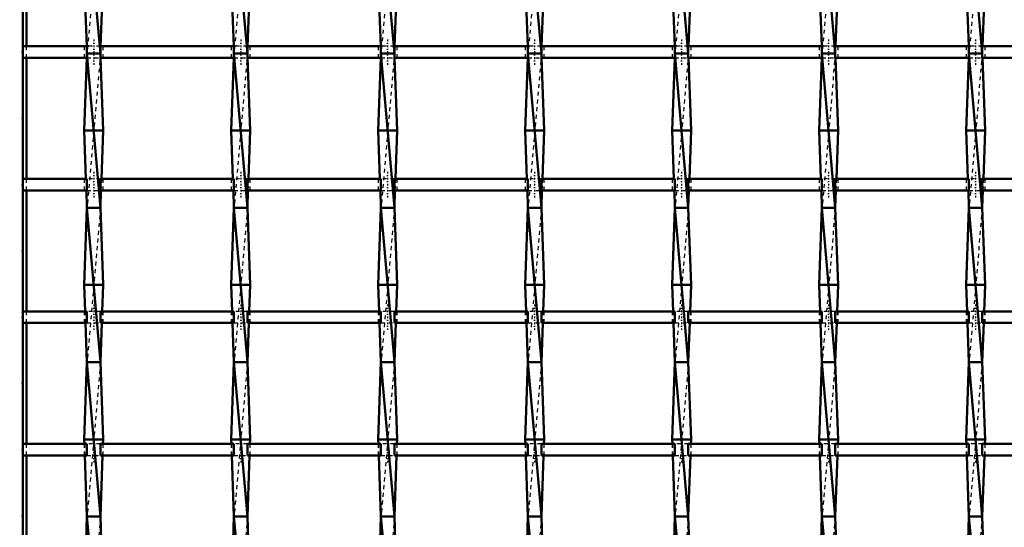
# Model space of a CAD drawing. Header units: millimetres. Extents: x -596 to 532, y -500 to 878.
# Tile 8 of 13: x -248 to 7, y 14 to 146. Entities that reach past the tile are written whole.
import ezdxf

# ---------------------------------------------------------------- set-up
doc = ezdxf.new("R2010")
doc.units = ezdxf.units.MM
doc.linetypes.add('Center', pattern=[1.5, 0.45, -0.5, 0.05, -0.5])
doc.linetypes.add('Dashed', pattern=[2, 1, -1])
for name, color, linetype, lineweight in [('2d ConnectionPoints', 7, 'Continuous', 50), ('AM_0', 7, 'Continuous', 50), ('AM_5', 3, 'Continuous', 25), ('AM_7', 7, 'Center', 25), ('AM_9', 6, 'Dashed', 25)]:
    doc.layers.add(name, color=color, linetype=linetype, lineweight=lineweight)
doc.dimstyles.new('ISO-25', dxfattribs={"dimtxt": 2.5, "dimasz": 2.5, "dimexe": 1.25, "dimexo": 0.625, "dimtad": 1, "dimtxsty": 'Standard', "dimcen": 2.5, "dimadec": 0, "dimazin": 0, "dimtfac": 1, "dimtmove": 0, "dimatfit": 3, "dimfxl": 1, "dimarcsym": 0})

# ---------------------------------------------------------------- blocks, each defined once
blk = doc.blocks.new('3_xyy3jflq6miiaa034c12ymifg________0_in_LSSP3303438311500100035010_4')
at = {"layer": 'AM_0'}
for p, q in [((-230.33, 177), (-226.87, 137)), ((-231.05, 157), (-230.4, 138.82)), ((-226.15, 157), (-226.8, 138.82)), ((-230.37, 135.82), (-231.05, 117)), ((-226.87, 137), (-230.33, 137)), ((-230.33, 137), (-226.87, 97)), ((-226.83, 135.82), (-226.15, 117)), ((-231.05, 117), (-230.6, 104.49)), ((-226.15, 117), (-231.05, 117)), ((-226.15, 117), (-226.6, 104.49)), ((-230.49, 101.49), (-230.33, 97)), ((-226.71, 101.49), (-226.87, 97)), ((-230.33, 97), (-231.05, 77)), ((-230.33, 97), (-226.87, 57)), ((-226.87, 97), (-230.33, 97)), ((-226.87, 97), (-226.15, 77)), ((-231.05, 77), (-230.8, 70.16)), ((-226.15, 77), (-231.05, 77)), ((-226.15, 77), (-226.4, 70.16)), ((-230.7, 67.16), (-230.33, 57)), ((-226.5, 67.16), (-226.87, 57)), ((-230.33, 57), (-231.05, 37)), ((-226.87, 57), (-230.33, 57)), ((-230.33, 57), (-226.87, 17)), ((-226.87, 57), (-226.15, 37)), ((-231.05, 37), (-231.01, 35.83)), ((-226.15, 37), (-231.05, 37)), ((-226.15, 37), (-226.19, 35.83)), ((-230.9, 32.83), (-230.33, 17)), ((-226.3, 32.83), (-226.87, 17)), ((-230.33, 17), (-230.89, 1.5)), ((-230.33, 17), (-226.87, -23)), ((-226.87, 17), (-230.33, 17)), ((-226.87, 17), (-226.31, 1.5))]:
    blk.add_line(p, q, dxfattribs=at)
at = {"layer": 'AM_9'}
for p, q in [((-226.87, 177), (-230.33, 137)), ((-230.4, 138.82), (-230.33, 137)), ((-226.8, 138.82), (-226.87, 137)), ((-230.33, 137), (-230.37, 135.82)), ((-226.87, 137), (-230.33, 97)), ((-226.87, 137), (-226.83, 135.82)), ((-230.6, 104.49), (-230.49, 101.49)), ((-226.6, 104.49), (-226.71, 101.49)), ((-226.87, 97), (-230.33, 57)), ((-230.8, 70.16), (-230.7, 67.16)), ((-226.4, 70.16), (-226.5, 67.16)), ((-226.87, 57), (-230.33, 17)), ((-231.01, 35.83), (-230.9, 32.83)), ((-226.19, 35.83), (-226.3, 32.83)), ((-226.87, 17), (-230.33, -23))]:
    blk.add_line(p, q, dxfattribs=at)
blk = doc.blocks.new('4_1661hr9ewg0ga4vk3tsyl3l0h________0_in_LSSP3303438311500100035010_4')
at = {"layer": 'AM_0'}
for p, q in [((-192.23, 177), (-188.77, 137)), ((-192.95, 157), (-192.3, 138.82)), ((-188.05, 157), (-188.7, 138.82)), ((-192.27, 135.82), (-192.95, 117)), ((-188.77, 137), (-192.23, 137)), ((-192.23, 137), (-188.77, 97)), ((-188.73, 135.82), (-188.05, 117)), ((-192.95, 117), (-192.5, 104.49)), ((-188.05, 117), (-192.95, 117)), ((-188.05, 117), (-188.5, 104.49)), ((-192.39, 101.49), (-192.23, 97)), ((-188.61, 101.49), (-188.77, 97)), ((-192.23, 97), (-192.95, 77)), ((-188.77, 97), (-192.23, 97)), ((-192.23, 97), (-188.77, 57)), ((-188.77, 97), (-188.05, 77)), ((-192.95, 77), (-192.7, 70.16)), ((-188.05, 77), (-192.95, 77)), ((-188.05, 77), (-188.3, 70.16)), ((-192.6, 67.16), (-192.23, 57)), ((-188.4, 67.16), (-188.77, 57)), ((-192.23, 57), (-192.95, 37)), ((-192.23, 57), (-188.77, 17)), ((-188.77, 57), (-192.23, 57)), ((-188.77, 57), (-188.05, 37)), ((-192.95, 37), (-192.91, 35.83)), ((-188.05, 37), (-192.95, 37)), ((-188.05, 37), (-188.09, 35.83)), ((-192.8, 32.83), (-192.23, 17)), ((-188.2, 32.83), (-188.77, 17)), ((-192.23, 17), (-192.79, 1.5)), ((-192.23, 17), (-188.77, -23)), ((-188.77, 17), (-192.23, 17)), ((-188.77, 17), (-188.21, 1.5))]:
    blk.add_line(p, q, dxfattribs=at)
at = {"layer": 'AM_9'}
for p, q in [((-188.77, 177), (-192.23, 137)), ((-192.3, 138.82), (-192.23, 137)), ((-188.7, 138.82), (-188.77, 137)), ((-192.23, 137), (-192.27, 135.82)), ((-188.77, 137), (-192.23, 97)), ((-188.77, 137), (-188.73, 135.82)), ((-192.5, 104.49), (-192.39, 101.49)), ((-188.5, 104.49), (-188.61, 101.49)), ((-188.77, 97), (-192.23, 57)), ((-192.7, 70.16), (-192.6, 67.16)), ((-188.3, 70.16), (-188.4, 67.16)), ((-188.77, 57), (-192.23, 17)), ((-192.91, 35.83), (-192.8, 32.83)), ((-188.09, 35.83), (-188.2, 32.83)), ((-188.77, 17), (-192.23, -23))]:
    blk.add_line(p, q, dxfattribs=at)
blk = doc.blocks.new('5_0cibmntq4c68iwosoj2xn27if________0_in_LSSP3303438311500100035010_4')
at = {"layer": 'AM_0'}
for p, q in [((-154.13, 177), (-150.67, 137)), ((-154.85, 157), (-154.2, 138.82)), ((-149.95, 157), (-150.6, 138.82)), ((-154.17, 135.82), (-154.85, 117)), ((-150.67, 137), (-154.13, 137)), ((-154.13, 137), (-150.67, 97)), ((-150.63, 135.82), (-149.95, 117)), ((-149.95, 117), (-154.85, 117)), ((-154.85, 117), (-154.4, 104.49)), ((-149.95, 117), (-150.4, 104.49)), ((-154.29, 101.49), (-154.13, 97)), ((-150.51, 101.49), (-150.67, 97)), ((-154.13, 97), (-154.85, 77)), ((-154.13, 97), (-150.67, 57)), ((-150.67, 97), (-154.13, 97)), ((-150.67, 97), (-149.95, 77)), ((-154.85, 77), (-154.6, 70.16)), ((-149.95, 77), (-154.85, 77)), ((-149.95, 77), (-150.2, 70.16)), ((-154.5, 67.16), (-154.13, 57)), ((-150.3, 67.16), (-150.67, 57)), ((-154.13, 57), (-154.85, 37)), ((-154.13, 57), (-150.67, 17)), ((-150.67, 57), (-154.13, 57)), ((-150.67, 57), (-149.95, 37)), ((-149.95, 37), (-154.85, 37)), ((-154.85, 37), (-154.81, 35.83)), ((-149.95, 37), (-149.99, 35.83)), ((-154.7, 32.83), (-154.13, 17)), ((-150.1, 32.83), (-150.67, 17)), ((-154.13, 17), (-154.69, 1.5)), ((-154.13, 17), (-150.67, -23)), ((-150.67, 17), (-154.13, 17)), ((-150.67, 17), (-150.11, 1.5))]:
    blk.add_line(p, q, dxfattribs=at)
at = {"layer": 'AM_9'}
for p, q in [((-150.67, 177), (-154.13, 137)), ((-154.2, 138.82), (-154.13, 137)), ((-150.6, 138.82), (-150.67, 137)), ((-154.13, 137), (-154.17, 135.82)), ((-150.67, 137), (-154.13, 97)), ((-150.67, 137), (-150.63, 135.82)), ((-154.4, 104.49), (-154.29, 101.49)), ((-150.4, 104.49), (-150.51, 101.49)), ((-150.67, 97), (-154.13, 57)), ((-154.6, 70.16), (-154.5, 67.16)), ((-150.2, 70.16), (-150.3, 67.16)), ((-150.67, 57), (-154.13, 17)), ((-154.81, 35.83), (-154.7, 32.83)), ((-149.99, 35.83), (-150.1, 32.83)), ((-150.67, 17), (-154.13, -23))]:
    blk.add_line(p, q, dxfattribs=at)
blk = doc.blocks.new('6_iyns7gvjw73vxzj1i5nn2jorg________0_in_LSSP3303438311500100035010_4')
at = {"layer": 'AM_0'}
for p, q in [((-116.03, 177), (-112.57, 137)), ((-116.75, 157), (-116.1, 138.82)), ((-111.85, 157), (-112.5, 138.82)), ((-116.07, 135.82), (-116.75, 117)), ((-112.57, 137), (-116.03, 137)), ((-116.03, 137), (-112.57, 97)), ((-112.53, 135.82), (-111.85, 117)), ((-111.85, 117), (-116.75, 117)), ((-116.75, 117), (-116.3, 104.49)), ((-111.85, 117), (-112.3, 104.49)), ((-116.19, 101.49), (-116.03, 97)), ((-112.41, 101.49), (-112.57, 97)), ((-116.03, 97), (-116.75, 77)), ((-116.03, 97), (-112.57, 57)), ((-112.57, 97), (-116.03, 97)), ((-112.57, 97), (-111.85, 77)), ((-116.75, 77), (-116.5, 70.16)), ((-111.85, 77), (-116.75, 77)), ((-111.85, 77), (-112.1, 70.16)), ((-116.4, 67.16), (-116.03, 57)), ((-112.2, 67.16), (-112.57, 57)), ((-116.03, 57), (-116.75, 37)), ((-116.03, 57), (-112.57, 17)), ((-112.57, 57), (-116.03, 57)), ((-112.57, 57), (-111.85, 37)), ((-111.85, 37), (-116.75, 37)), ((-116.75, 37), (-116.71, 35.83)), ((-111.85, 37), (-111.89, 35.83)), ((-116.6, 32.83), (-116.03, 17)), ((-112, 32.83), (-112.57, 17)), ((-116.03, 17), (-116.59, 1.5)), ((-116.03, 17), (-112.57, -23)), ((-112.57, 17), (-116.03, 17)), ((-112.57, 17), (-112.01, 1.5))]:
    blk.add_line(p, q, dxfattribs=at)
at = {"layer": 'AM_9'}
for p, q in [((-112.57, 177), (-116.03, 137)), ((-116.1, 138.82), (-116.03, 137)), ((-112.5, 138.82), (-112.57, 137)), ((-116.03, 137), (-116.07, 135.82)), ((-112.57, 137), (-116.03, 97)), ((-112.57, 137), (-112.53, 135.82)), ((-116.3, 104.49), (-116.19, 101.49)), ((-112.3, 104.49), (-112.41, 101.49)), ((-112.57, 97), (-116.03, 57)), ((-116.5, 70.16), (-116.4, 67.16)), ((-112.1, 70.16), (-112.2, 67.16)), ((-112.57, 57), (-116.03, 17)), ((-116.71, 35.83), (-116.6, 32.83)), ((-111.89, 35.83), (-112, 32.83)), ((-112.57, 17), (-116.03, -23))]:
    blk.add_line(p, q, dxfattribs=at)
blk = doc.blocks.new('7_mzc53219c88w133j5kdzzw0uk________0_in_LSSP3303438311500100035010_4')
at = {"layer": 'AM_0'}
for p, q in [((-77.93, 177), (-74.47, 137)), ((-78.65, 157), (-78, 138.82)), ((-73.75, 157), (-74.4, 138.82)), ((-77.97, 135.82), (-78.65, 117)), ((-74.47, 137), (-77.93, 137)), ((-77.93, 137), (-74.47, 97)), ((-74.43, 135.82), (-73.75, 117)), ((-73.75, 117), (-78.65, 117)), ((-78.65, 117), (-78.2, 104.49)), ((-73.75, 117), (-74.2, 104.49)), ((-78.09, 101.49), (-77.93, 97)), ((-74.31, 101.49), (-74.47, 97)), ((-77.93, 97), (-78.65, 77)), ((-77.93, 97), (-74.47, 57)), ((-74.47, 97), (-77.93, 97)), ((-74.47, 97), (-73.75, 77)), ((-73.75, 77), (-78.65, 77)), ((-78.65, 77), (-78.4, 70.16)), ((-73.75, 77), (-74, 70.16)), ((-78.3, 67.16), (-77.93, 57)), ((-74.1, 67.16), (-74.47, 57)), ((-77.93, 57), (-78.65, 37)), ((-74.47, 57), (-77.93, 57)), ((-77.93, 57), (-74.47, 17)), ((-74.47, 57), (-73.75, 37)), ((-73.75, 37), (-78.65, 37)), ((-78.65, 37), (-78.61, 35.83)), ((-73.75, 37), (-73.79, 35.83)), ((-78.5, 32.83), (-77.93, 17)), ((-73.9, 32.83), (-74.47, 17)), ((-77.93, 17), (-78.49, 1.5)), ((-77.93, 17), (-74.47, -23)), ((-74.47, 17), (-77.93, 17)), ((-74.47, 17), (-73.91, 1.5))]:
    blk.add_line(p, q, dxfattribs=at)
at = {"layer": 'AM_9'}
for p, q in [((-74.47, 177), (-77.93, 137)), ((-78, 138.82), (-77.93, 137)), ((-74.4, 138.82), (-74.47, 137)), ((-77.93, 137), (-77.97, 135.82)), ((-74.47, 137), (-77.93, 97)), ((-74.47, 137), (-74.43, 135.82)), ((-78.2, 104.49), (-78.09, 101.49)), ((-74.2, 104.49), (-74.31, 101.49)), ((-74.47, 97), (-77.93, 57)), ((-78.4, 70.16), (-78.3, 67.16)), ((-74, 70.16), (-74.1, 67.16)), ((-74.47, 57), (-77.93, 17)), ((-78.61, 35.83), (-78.5, 32.83)), ((-73.79, 35.83), (-73.9, 32.83)), ((-74.47, 17), (-77.93, -23))]:
    blk.add_line(p, q, dxfattribs=at)
blk = doc.blocks.new('8_vidrcl0ym3gvcqzkxwjl94twf________0_in_LSSP3303438311500100035010_4')
at = {"layer": 'AM_0'}
for p, q in [((-39.83, 177), (-36.37, 137)), ((-40.55, 157), (-39.9, 138.82)), ((-35.65, 157), (-36.3, 138.82)), ((-39.87, 135.82), (-40.55, 117)), ((-39.83, 137), (-36.37, 97)), ((-36.37, 137), (-39.83, 137)), ((-36.33, 135.82), (-35.65, 117)), ((-35.65, 117), (-40.55, 117)), ((-40.55, 117), (-40.1, 104.49)), ((-35.65, 117), (-36.1, 104.49)), ((-39.99, 101.49), (-39.83, 97)), ((-36.21, 101.49), (-36.37, 97)), ((-39.83, 97), (-40.55, 77)), ((-39.83, 97), (-36.37, 57)), ((-36.37, 97), (-39.83, 97)), ((-36.37, 97), (-35.65, 77)), ((-40.55, 77), (-40.3, 70.16)), ((-35.65, 77), (-40.55, 77)), ((-35.65, 77), (-35.9, 70.16)), ((-40.2, 67.16), (-39.83, 57)), ((-36, 67.16), (-36.37, 57)), ((-39.83, 57), (-40.55, 37)), ((-39.83, 57), (-36.37, 17)), ((-36.37, 57), (-39.83, 57)), ((-36.37, 57), (-35.65, 37)), ((-40.55, 37), (-40.51, 35.83)), ((-35.65, 37), (-40.55, 37)), ((-35.65, 37), (-35.69, 35.83)), ((-40.4, 32.83), (-39.83, 17)), ((-35.8, 32.83), (-36.37, 17)), ((-39.83, 17), (-40.39, 1.5)), ((-39.83, 17), (-36.37, -23)), ((-36.37, 17), (-39.83, 17)), ((-36.37, 17), (-35.81, 1.5))]:
    blk.add_line(p, q, dxfattribs=at)
at = {"layer": 'AM_9'}
for p, q in [((-36.37, 177), (-39.83, 137)), ((-39.9, 138.82), (-39.83, 137)), ((-36.3, 138.82), (-36.37, 137)), ((-39.83, 137), (-39.87, 135.82)), ((-36.37, 137), (-39.83, 97)), ((-36.37, 137), (-36.33, 135.82)), ((-40.1, 104.49), (-39.99, 101.49)), ((-36.1, 104.49), (-36.21, 101.49)), ((-36.37, 97), (-39.83, 57)), ((-40.3, 70.16), (-40.2, 67.16)), ((-35.9, 70.16), (-36, 67.16)), ((-36.37, 57), (-39.83, 17)), ((-40.51, 35.83), (-40.4, 32.83)), ((-35.69, 35.83), (-35.8, 32.83)), ((-36.37, 17), (-39.83, -23))]:
    blk.add_line(p, q, dxfattribs=at)
blk = doc.blocks.new('9_wff57erckuzy7581xlf9p3rzl________0_in_LSSP3303438311500100035010_4')
at = {"layer": 'AM_0'}
for p, q in [((-1.73, 177), (1.73, 137)), ((-2.45, 157), (-1.8, 138.82)), ((2.45, 157), (1.8, 138.82)), ((-1.77, 135.82), (-2.45, 117)), ((-1.73, 137), (1.73, 97)), ((1.73, 137), (-1.73, 137)), ((1.77, 135.82), (2.45, 117)), ((-2.45, 117), (-2, 104.49)), ((2.45, 117), (-2.45, 117)), ((2.45, 117), (2, 104.49)), ((-1.89, 101.49), (-1.73, 97)), ((1.89, 101.49), (1.73, 97)), ((-1.73, 97), (-2.45, 77)), ((-1.73, 97), (1.73, 57)), ((1.73, 97), (-1.73, 97)), ((1.73, 97), (2.45, 77)), ((2.45, 77), (-2.45, 77)), ((-2.45, 77), (-2.2, 70.16)), ((2.45, 77), (2.2, 70.16)), ((-2.1, 67.16), (-1.73, 57)), ((2.1, 67.16), (1.73, 57)), ((-1.73, 57), (-2.45, 37)), ((1.73, 57), (-1.73, 57)), ((-1.73, 57), (1.73, 17)), ((1.73, 57), (2.45, 37)), ((2.45, 37), (-2.45, 37)), ((-2.45, 37), (-2.41, 35.83)), ((2.45, 37), (2.41, 35.83)), ((-2.3, 32.83), (-1.73, 17)), ((2.3, 32.83), (1.73, 17)), ((-1.73, 17), (-2.29, 1.5)), ((-1.73, 17), (1.73, -23)), ((1.73, 17), (-1.73, 17)), ((1.73, 17), (2.29, 1.5))]:
    blk.add_line(p, q, dxfattribs=at)
at = {"layer": 'AM_9'}
for p, q in [((1.73, 177), (-1.73, 137)), ((-1.8, 138.82), (-1.73, 137)), ((1.8, 138.82), (1.73, 137)), ((-1.73, 137), (-1.77, 135.82)), ((1.73, 137), (-1.73, 97)), ((1.73, 137), (1.77, 135.82)), ((-2, 104.49), (-1.89, 101.49)), ((2, 104.49), (1.89, 101.49)), ((1.73, 97), (-1.73, 57)), ((-2.2, 70.16), (-2.1, 67.16)), ((2.2, 70.16), (2.1, 67.16)), ((1.73, 57), (-1.73, 17)), ((-2.41, 35.83), (-2.3, 32.83)), ((2.41, 35.83), (2.3, 32.83)), ((1.73, 17), (-1.73, -23))]:
    blk.add_line(p, q, dxfattribs=at)
blk = doc.blocks.new('32_78mvx0yy0jid5j0zgqwo7czuo________0_in_LSSP3303438311500100035010_4')
at = {"layer": 'AM_0'}
for p, q in [((-247, 35.83), (-247, 32.83)), ((-230.33, 35.83), (-247, 35.83)), ((-230.33, 35.83), (-230.33, 32.83)), ((-192.23, 35.83), (-226.87, 35.83)), ((-226.87, 32.83), (-226.87, 35.83)), ((-192.23, 35.83), (-192.23, 32.83)), ((-188.77, 32.83), (-188.77, 35.83)), ((-154.13, 35.83), (-188.77, 35.83)), ((-154.13, 35.83), (-154.13, 32.83)), ((-150.67, 32.83), (-150.67, 35.83)), ((-116.03, 35.83), (-150.67, 35.83)), ((-116.03, 35.83), (-116.03, 32.83)), ((-112.57, 32.83), (-112.57, 35.83)), ((-77.93, 35.83), (-112.57, 35.83)), ((-77.93, 35.83), (-77.93, 32.83)), ((-74.47, 32.83), (-74.47, 35.83)), ((-39.83, 35.83), (-74.47, 35.83)), ((-39.83, 35.83), (-39.83, 32.83)), ((-36.37, 32.83), (-36.37, 35.83)), ((-1.73, 35.83), (-36.37, 35.83)), ((-1.73, 35.83), (-1.73, 32.83)), ((36.37, 35.83), (1.73, 35.83)), ((1.73, 32.83), (1.73, 35.83)), ((-230.33, 32.83), (-247, 32.83)), ((-192.23, 32.83), (-226.87, 32.83)), ((-154.13, 32.83), (-188.77, 32.83)), ((-116.03, 32.83), (-150.67, 32.83)), ((-77.93, 32.83), (-112.57, 32.83)), ((-39.83, 32.83), (-74.47, 32.83)), ((-1.73, 32.83), (-36.37, 32.83)), ((36.37, 32.83), (1.73, 32.83))]:
    blk.add_line(p, q, dxfattribs=at)
at = {"layer": 'AM_7'}
for p, q in [((-228.6, 37.63), (-228.6, 31.03)), ((-190.5, 37.63), (-190.5, 31.03)), ((-152.4, 37.63), (-152.4, 31.03)), ((-114.3, 37.63), (-114.3, 31.03)), ((-76.2, 37.63), (-76.2, 31.03)), ((-38.1, 37.63), (-38.1, 31.03)), ((0, 37.63), (0, 31.03))]:
    blk.add_line(p, q, dxfattribs=at)
at = {"layer": 'AM_9'}
for p, q in [((-231.05, 35.83), (-231.05, 32.83)), ((-226.87, 35.83), (-230.33, 35.83)), ((-226.15, 32.83), (-226.15, 35.83)), ((-192.95, 35.83), (-192.95, 32.83)), ((-188.77, 35.83), (-192.23, 35.83)), ((-188.05, 32.83), (-188.05, 35.83)), ((-154.85, 35.83), (-154.85, 32.83)), ((-150.67, 35.83), (-154.13, 35.83)), ((-149.95, 32.83), (-149.95, 35.83)), ((-116.75, 35.83), (-116.75, 32.83)), ((-112.57, 35.83), (-116.03, 35.83)), ((-111.85, 32.83), (-111.85, 35.83)), ((-78.65, 35.83), (-78.65, 32.83)), ((-74.47, 35.83), (-77.93, 35.83)), ((-73.75, 32.83), (-73.75, 35.83)), ((-40.55, 35.83), (-40.55, 32.83)), ((-36.37, 35.83), (-39.83, 35.83)), ((-35.65, 32.83), (-35.65, 35.83)), ((-2.45, 35.83), (-2.45, 32.83)), ((1.73, 35.83), (-1.73, 35.83)), ((2.45, 32.83), (2.45, 35.83)), ((-230.33, 32.83), (-226.87, 32.83)), ((-192.23, 32.83), (-188.77, 32.83)), ((-154.13, 32.83), (-150.67, 32.83)), ((-116.03, 32.83), (-112.57, 32.83)), ((-77.93, 32.83), (-74.47, 32.83)), ((-39.83, 32.83), (-36.37, 32.83)), ((-1.73, 32.83), (1.73, 32.83))]:
    blk.add_line(p, q, dxfattribs=at)
blk = doc.blocks.new('33_c7r2k9ay6ha3is44jentbx8on________0_in_LSSP3303438311500100035010_4')
at = {"layer": 'AM_0'}
for p, q in [((-247, 70.16), (-247, 67.16)), ((-230.33, 70.16), (-247, 70.16)), ((-230.33, 70.16), (-230.33, 67.16)), ((-192.23, 70.16), (-226.87, 70.16)), ((-226.87, 67.16), (-226.87, 70.16)), ((-192.23, 70.16), (-192.23, 67.16)), ((-188.77, 67.16), (-188.77, 70.16)), ((-154.13, 70.16), (-188.77, 70.16)), ((-154.13, 70.16), (-154.13, 67.16)), ((-150.67, 67.16), (-150.67, 70.16)), ((-116.03, 70.16), (-150.67, 70.16)), ((-116.03, 70.16), (-116.03, 67.16)), ((-112.57, 67.16), (-112.57, 70.16)), ((-77.93, 70.16), (-112.57, 70.16)), ((-77.93, 70.16), (-77.93, 67.16)), ((-39.83, 70.16), (-74.47, 70.16)), ((-74.47, 67.16), (-74.47, 70.16)), ((-39.83, 70.16), (-39.83, 67.16)), ((-36.37, 67.16), (-36.37, 70.16)), ((-1.73, 70.16), (-36.37, 70.16)), ((-1.73, 70.16), (-1.73, 67.16)), ((36.37, 70.16), (1.73, 70.16)), ((1.73, 67.16), (1.73, 70.16)), ((-230.33, 67.16), (-247, 67.16)), ((-192.23, 67.16), (-226.87, 67.16)), ((-154.13, 67.16), (-188.77, 67.16)), ((-116.03, 67.16), (-150.67, 67.16)), ((-77.93, 67.16), (-112.57, 67.16)), ((-39.83, 67.16), (-74.47, 67.16)), ((-1.73, 67.16), (-36.37, 67.16)), ((36.37, 67.16), (1.73, 67.16))]:
    blk.add_line(p, q, dxfattribs=at)
at = {"layer": 'AM_7'}
for p, q in [((-228.6, 71.96), (-228.6, 65.36)), ((-190.5, 71.96), (-190.5, 65.36)), ((-152.4, 71.96), (-152.4, 65.36)), ((-114.3, 71.96), (-114.3, 65.36)), ((-76.2, 71.96), (-76.2, 65.36)), ((-38.1, 71.96), (-38.1, 65.36)), ((0, 71.96), (0, 65.36))]:
    blk.add_line(p, q, dxfattribs=at)
at = {"layer": 'AM_9'}
for p, q in [((-231.05, 70.16), (-231.05, 67.16)), ((-226.87, 70.16), (-230.33, 70.16)), ((-226.15, 67.16), (-226.15, 70.16)), ((-192.95, 70.16), (-192.95, 67.16)), ((-188.77, 70.16), (-192.23, 70.16)), ((-188.05, 67.16), (-188.05, 70.16)), ((-154.85, 70.16), (-154.85, 67.16)), ((-150.67, 70.16), (-154.13, 70.16)), ((-149.95, 67.16), (-149.95, 70.16)), ((-116.75, 70.16), (-116.75, 67.16)), ((-112.57, 70.16), (-116.03, 70.16)), ((-111.85, 67.16), (-111.85, 70.16)), ((-78.65, 70.16), (-78.65, 67.16)), ((-74.47, 70.16), (-77.93, 70.16)), ((-73.75, 67.16), (-73.75, 70.16)), ((-40.55, 70.16), (-40.55, 67.16)), ((-36.37, 70.16), (-39.83, 70.16)), ((-35.65, 67.16), (-35.65, 70.16)), ((-2.45, 70.16), (-2.45, 67.16)), ((1.73, 70.16), (-1.73, 70.16)), ((2.45, 67.16), (2.45, 70.16)), ((-230.33, 67.16), (-226.87, 67.16)), ((-192.23, 67.16), (-188.77, 67.16)), ((-154.13, 67.16), (-150.67, 67.16)), ((-116.03, 67.16), (-112.57, 67.16)), ((-77.93, 67.16), (-74.47, 67.16)), ((-39.83, 67.16), (-36.37, 67.16)), ((-1.73, 67.16), (1.73, 67.16))]:
    blk.add_line(p, q, dxfattribs=at)
blk = doc.blocks.new('34_m0n3xshdn8fa64dzlf16cgs7o________0_in_LSSP3303438311500100035010_4')
at = {"layer": 'AM_0'}
for p, q in [((-247, 104.49), (-247, 101.49)), ((-230.33, 104.49), (-247, 104.49)), ((-230.33, 104.49), (-230.33, 101.49)), ((-192.23, 104.49), (-226.87, 104.49)), ((-226.87, 101.49), (-226.87, 104.49)), ((-192.23, 104.49), (-192.23, 101.49)), ((-188.77, 101.49), (-188.77, 104.49)), ((-154.13, 104.49), (-188.77, 104.49)), ((-154.13, 104.49), (-154.13, 101.49)), ((-150.67, 101.49), (-150.67, 104.49)), ((-116.03, 104.49), (-150.67, 104.49)), ((-116.03, 104.49), (-116.03, 101.49)), ((-112.57, 101.49), (-112.57, 104.49)), ((-77.93, 104.49), (-112.57, 104.49)), ((-77.93, 104.49), (-77.93, 101.49)), ((-39.83, 104.49), (-74.47, 104.49)), ((-74.47, 101.49), (-74.47, 104.49)), ((-39.83, 104.49), (-39.83, 101.49)), ((-36.37, 101.49), (-36.37, 104.49)), ((-1.73, 104.49), (-36.37, 104.49)), ((-1.73, 104.49), (-1.73, 101.49)), ((36.37, 104.49), (1.73, 104.49)), ((1.73, 101.49), (1.73, 104.49)), ((-230.33, 101.49), (-247, 101.49)), ((-192.23, 101.49), (-226.87, 101.49)), ((-154.13, 101.49), (-188.77, 101.49)), ((-116.03, 101.49), (-150.67, 101.49)), ((-77.93, 101.49), (-112.57, 101.49)), ((-39.83, 101.49), (-74.47, 101.49)), ((-1.73, 101.49), (-36.37, 101.49)), ((36.37, 101.49), (1.73, 101.49))]:
    blk.add_line(p, q, dxfattribs=at)
at = {"layer": 'AM_7'}
for p, q in [((-228.6, 106.29), (-228.6, 99.69)), ((-190.5, 106.29), (-190.5, 99.69)), ((-152.4, 106.29), (-152.4, 99.69)), ((-114.3, 106.29), (-114.3, 99.69)), ((-76.2, 106.29), (-76.2, 99.69)), ((-38.1, 106.29), (-38.1, 99.69)), ((0, 106.29), (0, 99.69))]:
    blk.add_line(p, q, dxfattribs=at)
at = {"layer": 'AM_9'}
for p, q in [((-231.05, 104.49), (-231.05, 101.49)), ((-226.87, 104.49), (-230.33, 104.49)), ((-226.15, 101.49), (-226.15, 104.49)), ((-192.95, 104.49), (-192.95, 101.49)), ((-188.77, 104.49), (-192.23, 104.49)), ((-188.05, 101.49), (-188.05, 104.49)), ((-154.85, 104.49), (-154.85, 101.49)), ((-150.67, 104.49), (-154.13, 104.49)), ((-149.95, 101.49), (-149.95, 104.49)), ((-116.75, 104.49), (-116.75, 101.49)), ((-112.57, 104.49), (-116.03, 104.49)), ((-111.85, 101.49), (-111.85, 104.49)), ((-78.65, 104.49), (-78.65, 101.49)), ((-74.47, 104.49), (-77.93, 104.49)), ((-73.75, 101.49), (-73.75, 104.49)), ((-40.55, 104.49), (-40.55, 101.49)), ((-36.37, 104.49), (-39.83, 104.49)), ((-35.65, 101.49), (-35.65, 104.49)), ((-2.45, 104.49), (-2.45, 101.49)), ((1.73, 104.49), (-1.73, 104.49)), ((2.45, 101.49), (2.45, 104.49)), ((-230.33, 101.49), (-226.87, 101.49)), ((-192.23, 101.49), (-188.77, 101.49)), ((-154.13, 101.49), (-150.67, 101.49)), ((-116.03, 101.49), (-112.57, 101.49)), ((-77.93, 101.49), (-74.47, 101.49)), ((-39.83, 101.49), (-36.37, 101.49)), ((-1.73, 101.49), (1.73, 101.49))]:
    blk.add_line(p, q, dxfattribs=at)
blk = doc.blocks.new('35_i8dky74js2syknaopqooo3u2c________0_in_LSSP3303438311500100035010_4')
at = {"layer": 'AM_0'}
for p, q in [((-247, 138.82), (-247, 135.82)), ((-230.33, 138.82), (-247, 138.82)), ((-230.33, 138.82), (-230.33, 135.82)), ((-192.23, 138.82), (-226.87, 138.82)), ((-226.87, 135.82), (-226.87, 138.82)), ((-192.23, 138.82), (-192.23, 135.82)), ((-188.77, 135.82), (-188.77, 138.82)), ((-154.13, 138.82), (-188.77, 138.82)), ((-154.13, 138.82), (-154.13, 135.82)), ((-116.03, 138.82), (-150.67, 138.82)), ((-150.67, 135.82), (-150.67, 138.82)), ((-116.03, 138.82), (-116.03, 135.82)), ((-112.57, 135.82), (-112.57, 138.82)), ((-77.93, 138.82), (-112.57, 138.82)), ((-77.93, 138.82), (-77.93, 135.82)), ((-74.47, 135.82), (-74.47, 138.82)), ((-39.83, 138.82), (-74.47, 138.82)), ((-39.83, 138.82), (-39.83, 135.82)), ((-36.37, 135.82), (-36.37, 138.82)), ((-1.73, 138.82), (-36.37, 138.82)), ((-1.73, 138.82), (-1.73, 135.82)), ((36.37, 138.82), (1.73, 138.82)), ((1.73, 135.82), (1.73, 138.82)), ((-230.33, 135.82), (-247, 135.82)), ((-192.23, 135.82), (-226.87, 135.82)), ((-154.13, 135.82), (-188.77, 135.82)), ((-116.03, 135.82), (-150.67, 135.82)), ((-77.93, 135.82), (-112.57, 135.82)), ((-39.83, 135.82), (-74.47, 135.82)), ((-1.73, 135.82), (-36.37, 135.82)), ((36.37, 135.82), (1.73, 135.82))]:
    blk.add_line(p, q, dxfattribs=at)
at = {"layer": 'AM_7'}
for p, q in [((-228.6, 140.62), (-228.6, 134.02)), ((-190.5, 140.62), (-190.5, 134.02)), ((-152.4, 140.62), (-152.4, 134.02)), ((-114.3, 140.62), (-114.3, 134.02)), ((-76.2, 140.62), (-76.2, 134.02)), ((-38.1, 140.62), (-38.1, 134.02)), ((0, 140.62), (0, 134.02))]:
    blk.add_line(p, q, dxfattribs=at)
at = {"layer": 'AM_9'}
for p, q in [((-231.05, 138.82), (-231.05, 135.82)), ((-226.87, 138.82), (-230.33, 138.82)), ((-226.15, 135.82), (-226.15, 138.82)), ((-192.95, 138.82), (-192.95, 135.82)), ((-188.77, 138.82), (-192.23, 138.82)), ((-188.05, 135.82), (-188.05, 138.82)), ((-154.85, 138.82), (-154.85, 135.82)), ((-150.67, 138.82), (-154.13, 138.82)), ((-149.95, 135.82), (-149.95, 138.82)), ((-116.75, 138.82), (-116.75, 135.82)), ((-112.57, 138.82), (-116.03, 138.82)), ((-111.85, 135.82), (-111.85, 138.82)), ((-78.65, 138.82), (-78.65, 135.82)), ((-74.47, 138.82), (-77.93, 138.82)), ((-73.75, 135.82), (-73.75, 138.82)), ((-40.55, 138.82), (-40.55, 135.82)), ((-36.37, 138.82), (-39.83, 138.82)), ((-35.65, 135.82), (-35.65, 138.82)), ((-2.45, 138.82), (-2.45, 135.82)), ((1.73, 138.82), (-1.73, 138.82)), ((2.45, 135.82), (2.45, 138.82)), ((-230.33, 135.82), (-226.87, 135.82)), ((-192.23, 135.82), (-188.77, 135.82)), ((-154.13, 135.82), (-150.67, 135.82)), ((-116.03, 135.82), (-112.57, 135.82)), ((-77.93, 135.82), (-74.47, 135.82)), ((-39.83, 135.82), (-36.37, 135.82)), ((-1.73, 135.82), (1.73, 135.82))]:
    blk.add_line(p, q, dxfattribs=at)
blk = doc.blocks.new('46_eszptp9dct9r2ob2trv6x7etg________0_in_LSSP3303438311500100035010_4')
at = {"layer": 'AM_0'}
for p, q in [((-247, -497), (-247, 497)), ((-246.05, 138.82), (-246.05, 170.15)), ((-246.05, 104.49), (-246.05, 135.82)), ((-246.05, 70.16), (-246.05, 101.49)), ((-246.05, 35.83), (-246.05, 67.16)), ((-246.05, 1.5), (-246.05, 32.83))]:
    blk.add_line(p, q, dxfattribs=at)
at = {"layer": 'AM_9'}
for p, q in [((-246.05, 135.82), (-246.05, 138.82)), ((-246.05, 101.49), (-246.05, 104.49)), ((-246.05, 67.16), (-246.05, 70.16)), ((-246.05, 32.83), (-246.05, 35.83))]:
    blk.add_line(p, q, dxfattribs=at)
blk = doc.blocks.new('*D50')
at = {"layer": 'AM_5', "color": 0, "lineweight": -2}
for p, q in [((-350, 40), (-350, 80)), ((-250, 0), (-350, 0)), ((-350, -34.33), (-350, 0)), ((-250, -34.33), (-350, -34.33)), ((-350, -74.33), (-350, -114.33))]:
    blk.add_line(p, q, dxfattribs=at)
at = {"layer": 'AM_5', "color": 0}
for points in [[(-356.67, 40), (-343.33, 40), (-350, 0)], [(-343.33, -74.33), (-356.67, -74.33), (-350, -34.33)]]:
    blk.add_solid(points, dxfattribs=at)
at = {"layer": 'Defpoints', "color": 0}
for p in [(-350, 0), (-250, 0), (-250, -34.33)]:
    blk.add_point(p, dxfattribs=at)
at = {"layer": 'AM_5', "color": 0, "insert": (-370, 224), "char_height": 40, "attachment_point": 5, "rotation": 90}
blk.add_mtext('TT = 34.3 mm', dxfattribs=at)

msp = doc.modelspace()

# ---------------------------------------------------------------- linework, layer by layer
at = {"layer": '2d ConnectionPoints'}
for p in [(-247, 137.32), (-247, 137.32), (-247, 120.155), (-247, 102.99), (-247, 102.99), (-247, 85.825), (-247, 68.66), (-247, 68.66), (-247, 51.495), (-247, 34.33), (-247, 34.33), (-247, 17.165)]:
    msp.add_point(p, dxfattribs=at)

# ---------------------------------------------------------------- block references
for name in ['46_eszptp9dct9r2ob2trv6x7etg________0_in_LSSP3303438311500100035010_4', '3_xyy3jflq6miiaa034c12ymifg________0_in_LSSP3303438311500100035010_4', '4_1661hr9ewg0ga4vk3tsyl3l0h________0_in_LSSP3303438311500100035010_4', '5_0cibmntq4c68iwosoj2xn27if________0_in_LSSP3303438311500100035010_4', '6_iyns7gvjw73vxzj1i5nn2jorg________0_in_LSSP3303438311500100035010_4', '7_mzc53219c88w133j5kdzzw0uk________0_in_LSSP3303438311500100035010_4', '8_vidrcl0ym3gvcqzkxwjl94twf________0_in_LSSP3303438311500100035010_4', '9_wff57erckuzy7581xlf9p3rzl________0_in_LSSP3303438311500100035010_4', '35_i8dky74js2syknaopqooo3u2c________0_in_LSSP3303438311500100035010_4', '34_m0n3xshdn8fa64dzlf16cgs7o________0_in_LSSP3303438311500100035010_4', '33_c7r2k9ay6ha3is44jentbx8on________0_in_LSSP3303438311500100035010_4', '32_78mvx0yy0jid5j0zgqwo7czuo________0_in_LSSP3303438311500100035010_4']:
    msp.add_blockref(name, (0, 0))

# ---------------------------------------------------------------- dimensions: what is measured, and where the dimension line sits
at = {"layer": 'AM_5'}
dim = msp.add_linear_dim(base=(-350, 0), p1=(-250, -34.33), p2=(-250, 0), angle=90, text='TT = 34.3 mm', dimstyle='ISO-25', override={"dimtxt": 40, "dimasz": 40, "dimexe": 0, "dimexo": 0, "dimgap": 12}, dxfattribs=at)
dim.commit()
dim.dimension.update_dxf_attribs({"geometry": '*D50', "text_midpoint": (-370, 224), "dimtype": 160, "text_rotation": 90})

doc.saveas('drawing.dxf')
